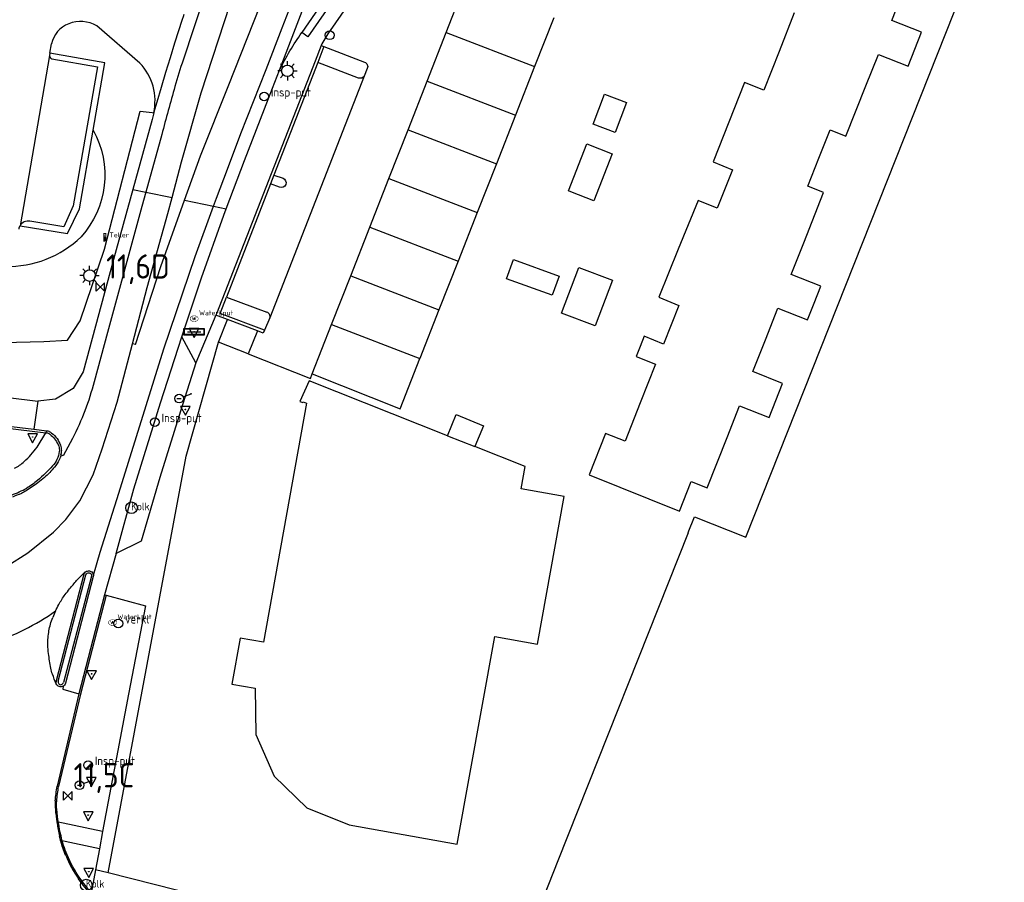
# Model space of a CAD drawing. Extents: x 167690 to 168394, y 440139 to 441022.
# Tile 13 of 15: x 168097 to 168199, y 440790 to 440879. Entities that reach past the tile are written whole.
import ezdxf

# ---------------------------------------------------------------- set-up
doc = ezdxf.new("R2010")
doc.units = 0
doc.header["$LTSCALE"] = 4
doc.layers.get('0').update_dxf_attribs({"linetype": 'CONTINUOUS'})
for name, color, linetype in [('G_BTD', 3, 'CONTINUOUS'), ('G_OTD', 32, 'CONTINUOUS'), ('G_OWG', 6, 'CONTINUOUS'), ('G_PND', 1, 'CONTINUOUS'), ('G_WGD', 7, 'CONTINUOUS'), ('G_WGI', 1, 'CONTINUOUS'), ('PPALHM', 10, 'CONTINUOUS')]:
    doc.layers.add(name, color=color, linetype=linetype)
for name, color, linetype, true_color in [('PBRD', 7, 'CONTINUOUS', 0xbd2877), ('PPAL', 7, 'CONTINUOUS', 0xbd2877), ('PPUT', 7, 'CONTINUOUS', 0xbd2877)]:
    doc.layers.add(name, color=color, linetype=linetype, true_color=true_color)
doc.styles.add('ISO', font='ISO')
doc.styles.get("Standard").update_dxf_attribs({"font": 'ISO'})

# ---------------------------------------------------------------- blocks, each defined once
blk = doc.blocks.new('verkeersteller')
at = {"color": 0}
blk.add_circle((0, 0), 0.45, dxfattribs=at)
blk = doc.blocks.new('kilometerpaal')
at = {"color": 0}
for p, q in [((-0.44, 0.44), (0.44, -0.44)), ((-0.44, -0.44), (-0.44, 0.44)), ((0.44, 0.44), (-0.44, -0.44)), ((0.44, -0.44), (0.44, 0.44))]:
    blk.add_line(p, q, dxfattribs=at)
at = {"color": 0, "style": 'ISO'}
blk.add_attdef('KILOMETERPAAL', (0.59, 0.87), '', height=2.5, dxfattribs=at)
blk = doc.blocks.new('plaatsnaam')
at = {"color": 0}
blk.add_line((-0.69, 0), (0.69, 0), dxfattribs=at)
for points in [[(-1.05, 0.35), (1.05, 0.35), (1.05, -0.35), (-1.05, -0.35)], [(-0.99, 0.29), (0.99, 0.29), (0.99, -0.29), (-0.99, -0.29)]]:
    blk.add_lwpolyline(points, close=True, dxfattribs=at)
blk = doc.blocks.new('waterleidingput')
at = {"linetype": 'ByBlock', "lineweight": -2}
h = blk.add_hatch(color=0, dxfattribs=at)
h.dxf.hatch_style = 1
edge = h.paths.add_edge_path()
edge.add_spline(control_points=[(0.44, 0), (0.44, 0.04), (0.43, 0.09), (0.36, 0.2), (0.28, 0.26), (0.09, 0.32), (-0.02, 0.33), (-0.22, 0.29), (-0.31, 0.24), (-0.42, 0.12), (-0.44, 0.06), (-0.44, -0.06), (-0.42, -0.12), (-0.33, -0.22), (-0.28, -0.26), (-0.1, -0.33), (0.04, -0.33), (0.27, -0.27), (0.37, -0.2), (0.43, -0.08), (0.44, -0.04), (0.44, 0)], knot_values=[0, 0, 0, 0, 0.380029, 0.380029, 1.118666, 1.118666, 1.857303, 1.857303, 2.59594, 2.59594, 3.13294, 3.13294, 3.66994, 3.66994, 4.20694, 4.20694, 5.079565, 5.079565, 5.952189, 5.952189, 6.283185, 6.283185, 6.283185, 6.283185], degree=3, periodic=0)
edge = h.paths.add_edge_path(flags=16)
edge.add_ellipse((0, 0), major_axis=(0.392, 0), ratio=0.689655, start_angle=0, end_angle=360)
h = blk.add_hatch(color=0, dxfattribs=at)
h.dxf.hatch_style = 1
h.paths.add_polyline_path([(-0.05, -0.09, -0.141608), (-0.09, -0.05), (-0.1, -0.09), (-0.17, 0.17), (-0.22, 0.17), (-0.13, -0.17), (-0.08, -0.17)])
at = {"linetype": 'ByBlock', "lineweight": -2, "true_color": 0x104b6e}
h = blk.add_hatch(color=156, dxfattribs=at)
h.dxf.hatch_style = 1
h.paths.add_polyline_path([(0.1, 0, 1), (-0.1, 0, 1)])
at = {"linetype": 'ByBlock', "lineweight": -2}
h = blk.add_hatch(color=0, dxfattribs=at)
h.dxf.hatch_style = 1
h.paths.add_polyline_path([(0.02, 0.17), (-0.03, 0.17), (-0.05, 0.09, -0.269854), (0.05, 0.09)])
h = blk.add_hatch(color=0, dxfattribs=at)
h.dxf.hatch_style = 1
h.paths.add_polyline_path([(0.23, 0.17), (0.17, 0.17), (0.1, -0.09), (0.09, -0.05, -0.141608), (0.05, -0.09), (0.07, -0.17), (0.12, -0.17)])
at = {"color": 0, "linetype": 'ByBlock', "lineweight": -2}
blk.add_attdef('WATERLEIDINGPUT', (0.5, 0.35), '', height=0.5, dxfattribs=at)
blk = doc.blocks.new('klok')
at = {"color": 0}
blk.add_circle((0, 0), 0.45, dxfattribs=at)
at = {"style": 'ISO'}
blk.add_attdef('KLOK', (0.7, 0), '', height=0.9, dxfattribs=at)
blk = doc.blocks.new('lichtmast')
at = {"color": 0}
for p, q in [((-0.6, 0), (-1, 0)), ((-0.71, 0.71), (-0.42, 0.42)), ((0, 0.6), (0, 1)), ((0.42, 0.42), (0.71, 0.71)), ((0.6, 0), (1, 0)), ((-0.42, -0.42), (-0.71, -0.71)), ((0, -0.6), (0, -1)), ((0.42, -0.42), (0.71, -0.71))]:
    blk.add_line(p, q, dxfattribs=at)
blk.add_circle((0, 0), 0.6, dxfattribs=at)
blk = doc.blocks.new('telpaal')
at = {"linetype": 'ByBlock', "lineweight": -2}
h = blk.add_hatch(color=0, dxfattribs=at)
h.dxf.hatch_style = 1
h.paths.add_polyline_path([(0.15, 0.8), (-0.15, 0.8), (-0.15, -0.1), (0, -0.1, -0.414214), (-0.1, 0, -1), (0.1, 0, -0.414214), (0, -0.1), (0.15, -0.1)])
h.paths.add_polyline_path([(0, 0.4), (0, 0.6), (-0.05, 0.6), (-0.05, 0.65, 0.414214), (0, 0.7), (0.05, 0.7), (0.05, 0.4)], flags=16)
at = {"linetype": 'ByBlock', "lineweight": -2, "true_color": 0x681648}
h = blk.add_hatch(color=219, dxfattribs=at)
h.dxf.hatch_style = 1
h.paths.add_polyline_path([(0.1, 0, 1), (-0.1, 0, 1)])
at = {"color": 0, "linetype": 'ByBlock', "lineweight": -2}
blk.add_attdef('TELPAAL', (0.5, 0.35), '', height=0.5, dxfattribs=at)
blk = doc.blocks.new('verkeersbord')
at = {"color": 0}
for p, q in [((0.5, 0.32), (-0.5, 0.32)), ((-0.5, 0.32), (0, -0.6)), ((0, -0.6), (0.5, 0.32))]:
    blk.add_line(p, q, dxfattribs=at)
blk = doc.blocks.new('verkeersbord-pl')
at = {"linetype": 'Continuous'}
blk.add_circle((0, 0), 0.03, dxfattribs=at)
blk = doc.blocks.new('aanduidingsbord')
at = {"color": 0}
for p, q in [((-0.81, -0.33), (0, 0)), ((-1.45, -0.5), (-1.01, -0.5))]:
    blk.add_line(p, q, dxfattribs=at)
blk.add_circle((-1.23, -0.5), 0.45, dxfattribs=at)
blk = doc.blocks.new('verklikker')
at = {"color": 0}
blk.add_circle((0, 0), 0.45, dxfattribs=at)
at = {"color": 0, "style": 'ISO'}
blk.add_attdef('VERKLIKKER', (0.7, 0), '', height=0.9, dxfattribs=at)
blk = doc.blocks.new('kolk')
at = {"color": 0}
blk.add_circle((0, 0), 0.6, dxfattribs=at)
at = {"color": 0, "linetype": 'Continuous', "style": 'ISO'}
blk.add_attdef('KOLK', (-0.04, -0.26), '', height=0.8, dxfattribs=at)

msp = doc.modelspace()

# ---------------------------------------------------------------- linework, layer by layer
at = {"layer": 'G_BTD', "linetype": 'Continuous', "transparency": 33554687}
for points in [[(168128.568, 440876.279), (168127.933, 440874.649)], [(168093.958, 440845.686), (168099.658, 440845.827), (168102.108, 440845.982), (168103.401, 440847.969), (168105.924, 440855.358), (168109.599, 440869.616), (168110.844, 440869.466), (168110.99, 440869.431)], [(168123.403, 440863.015), (168123.058, 440862.128)], [(168122.422, 440846.989), (168117.835, 440848.714), (168118.498, 440850.418)]]:
    msp.add_lwpolyline(points, dxfattribs=at)
for points in [[(168104.748, 440867.654, -0.3212922), (168103.487, 440856.634)], [(168095.66, 440853.584, 0.2017491), (168103.487, 440856.634)]]:
    msp.add_lwpolyline(points, format="xyb", dxfattribs=at)
at = {"layer": 'G_OTD', "linetype": 'Continuous', "transparency": 33554687}
for points in [[(168147.587, 440778.704), (168148.326, 440780.57), (168148.179, 440780.654), (168152.731, 440792.266), (168166.202, 440826.11), (168166.173, 440826.125), (168166.803, 440827.75), (168172.129, 440825.622), (168198.797, 440892.864)], [(168177.114, 440879.748), (168175.549, 440875.775), (168173.982, 440871.795), (168171.974, 440872.586), (168170.349, 440868.475), (168168.726, 440864.367), (168170.733, 440863.573), (168169.16, 440859.592), (168167.182, 440860.396), (168165.141, 440855.377), (168163.117, 440850.4), (168165.191, 440849.556), (168163.614, 440845.575), (168161.607, 440846.37), (168161.195, 440845.329), (168160.784, 440844.292), (168162.791, 440843.495), (168161.216, 440839.514), (168159.642, 440835.538), (168157.635, 440836.332), (168155.943, 440832.06), (168165.264, 440828.315), (168166.488, 440831.39), (168168.122, 440830.739), (168170.176, 440835.937), (168171.464, 440839.196), (168174.52, 440837.988), (168175.203, 440839.75), (168175.888, 440841.515), (168172.833, 440842.724), (168174.129, 440845.996), (168175.423, 440849.265), (168178.483, 440848.055), (168179.172, 440849.804), (168179.863, 440851.557), (168176.806, 440852.762), (168178.099, 440856.034), (168180.147, 440861.213), (168178.509, 440861.855), (168179.664, 440864.775), (168180.81, 440867.673), (168182.445, 440867.024), (168184.51, 440872.219), (168185.804, 440875.476), (168188.86, 440874.262), (168189.554, 440876.018), (168190.247, 440877.773), (168187.189, 440878.981), (168188.473, 440882.233)], [(168156.361, 440868.269), (168157.535, 440871.352), (168159.797, 440870.491), (168158.624, 440867.408), (168156.361, 440868.269)], [(168155.708, 440866.228), (168158.305, 440865.219), (168156.42, 440860.363), (168154.057, 440861.28), (168153.822, 440861.371), (168155.708, 440866.228)], [(168148.123, 440854.285), (168152.843, 440852.593), (168152.139, 440850.629), (168147.419, 440852.32), (168148.123, 440854.285)], [(168156.551, 440847.44), (168153.085, 440848.753), (168154.874, 440853.478), (168158.34, 440852.166), (168156.551, 440847.44)], [(168141.307, 440836.104), (168142.224, 440838.295), (168145.018, 440837.126), (168144.123, 440834.987)]]:
    msp.add_lwpolyline(points, dxfattribs=at)
at = {"layer": 'G_OWG', "linetype": 'Continuous', "transparency": 33554687}
for points in [[(168098.945, 440834.927), (168099.848, 440836.415)], [(168099.848, 440836.415), (168099.972, 440836.619)], [(168103.775, 440821.807), (168100.934, 440810.811)]]:
    msp.add_lwpolyline(points, dxfattribs=at)
for points in [[(168097.623, 440833.435, 0.0469089), (168098.945, 440834.927)], [(168096.626, 440832.761, 0.0783603), (168097.623, 440833.435)], [(168103.897, 440822.004, 0.105896), (168103.775, 440821.807)], [(168100.934, 440810.811, 0.0913125), (168100.9, 440810.636)], [(168100.932, 440810.494, -0.1132724), (168100.9, 440810.636)]]:
    msp.add_lwpolyline(points, format="xyb", dxfattribs=at)
at = {"layer": 'G_PND', "linetype": 'Continuous', "transparency": 33554687}
for points in [[(168152.286, 440879.242), (168150.311, 440874.218)], [(168141.185, 440877.745), (168150.311, 440874.218)], [(168150.311, 440874.218), (168148.335, 440869.192)], [(168139.213, 440872.717), (168148.335, 440869.192)], [(168148.335, 440869.192), (168146.36, 440864.166)], [(168137.241, 440867.69), (168146.36, 440864.166)], [(168146.36, 440864.166), (168144.388, 440859.15)], [(168135.273, 440862.672), (168144.388, 440859.15)], [(168144.388, 440859.15), (168142.413, 440854.124)], [(168133.302, 440857.645), (168142.413, 440854.124)], [(168142.413, 440854.124), (168140.437, 440849.099)], [(168131.33, 440852.618), (168140.437, 440849.099)], [(168140.437, 440849.099), (168138.462, 440844.073)], [(168129.358, 440847.591), (168138.462, 440844.073)], [(168127.356, 440842.486), (168136.424, 440838.889), (168138.462, 440844.073)], [(168141.307, 440836.104), (168127.032, 440841.763), (168126.085, 440839.647), (168126.385, 440839.532), (168126.41, 440839.598), (168126.778, 440839.458), (168122.326, 440814.789), (168119.927, 440815.221), (168119.067, 440810.462), (168121.457, 440810.034), (168121.532, 440805.271), (168123.413, 440800.954), (168126.786, 440797.682), (168131.157, 440795.95), (168142.33, 440793.938), (168146.193, 440815.393), (168150.622, 440814.596), (168153.365, 440829.831), (168148.907, 440830.634), (168149.32, 440832.927), (168144.123, 440834.987)], [(168141.307, 440836.104), (168144.123, 440834.987)]]:
    msp.add_lwpolyline(points, dxfattribs=at)
at = {"layer": 'G_WGD', "linetype": 'Continuous', "transparency": 33554687}
for points in [[(168112.88, 440860.692), (168113.859, 440864.389), (168115.897, 440871.507), (168118.867, 440880.658), (168120.52, 440885.559), (168122.616, 440890.837), (168126.277, 440900.144), (168131.03, 440912.647), (168136.781, 440927.324), (168137.464, 440928.989)], [(168114.178, 440860.426), (168115.823, 440865.006), (168118.731, 440872.335), (168121.936, 440880.403), (168127.171, 440894.074), (168133.088, 440909.212), (168138.286, 440922.74), (168140.278, 440927.955)], [(168117.167, 440859.815), (168117.47, 440860.645), (168118.622, 440863.623), (168119.978, 440867.311), (168122.585, 440873.901), (168124.26, 440878.225), (168126.675, 440884.432), (168127.935, 440887.682), (168129.313, 440891.303), (168132.725, 440900.403), (168136.884, 440910.878), (168142.052, 440924.423), (168143.055, 440926.935)], [(168134.922, 440888.502), (168133.811, 440885.567), (168134.024, 440884.878), (168128.96, 440877.604), (168128.348, 440876.553), (168128.287, 440876.396)], [(168123.981, 440873.842), (168129.278, 440887.675)], [(168132.246, 440886.389), (168132.888, 440885.939), (168126.914, 440877.275), (168126.288, 440877.729)], [(168132.246, 440886.389), (168126.288, 440877.729)], [(168141.185, 440877.745), (168142.81, 440881.888)], [(168116.07, 440881.019), (168115.13, 440878.207), (168114.025, 440874.893)], [(168110.99, 440869.431), (168111.354, 440870.562), (168111.798, 440872.093), (168112.251, 440873.622), (168112.713, 440875.148), (168113.184, 440876.671), (168113.959, 440879.113), (168114.053, 440879.399), (168114.122, 440879.616)], [(168109.562, 440874.577), (168105.106, 440878.417)], [(168139.213, 440872.717), (168141.185, 440877.745)], [(168100.284, 440875.593), (168100.454, 440876.55)], [(168128.287, 440876.396), (168127.656, 440874.779), (168117.473, 440848.687), (168117.417, 440848.554), (168117.412, 440848.542)], [(168128.287, 440876.396), (168128.568, 440876.279)], [(168128.568, 440876.279), (168132.755, 440874.684)], [(168100.245, 440875.374), (168097.193, 440857.792)], [(168100.488, 440875.028), (168105.188, 440874.196), (168102.691, 440859.845), (168101.708, 440857.665), (168098.21, 440858.253)], [(168100.284, 440875.593), (168100.245, 440875.374)], [(168104.748, 440867.654), (168105.955, 440874.589), (168100.284, 440875.593)], [(168127.933, 440874.649), (168123.403, 440863.015)], [(168132.131, 440873.032), (168127.933, 440874.649)], [(168133.038, 440874.013), (168132.716, 440873.238)], [(168118.486, 440859.544), (168120.367, 440864.51), (168123.242, 440871.971), (168123.981, 440873.842)], [(168132.716, 440873.238), (168122.979, 440848.268)], [(168137.241, 440867.69), (168139.213, 440872.717)], [(168110.99, 440869.431), (168110.824, 440868.75), (168108.825, 440861.523)], [(168097.193, 440857.792), (168102.091, 440856.986), (168103.335, 440859.529), (168104.748, 440867.654)], [(168111.826, 440867.219), (168110.17, 440861.247)], [(168135.273, 440862.672), (168137.241, 440867.69)], [(168123.403, 440863.015), (168124.343, 440862.688)], [(168123.058, 440862.128), (168118.498, 440850.418)], [(168123.988, 440861.752), (168123.058, 440862.128)], [(168133.302, 440857.645), (168135.273, 440862.672)], [(168108.825, 440861.523), (168106.83, 440854.31), (168103.697, 440842.705), (168102.681, 440840.972), (168100.85, 440839.869), (168099.028, 440839.673)], [(168110.17, 440861.247), (168109.766, 440859.788), (168106.217, 440846.766), (168104.837, 440841.673)], [(168108.825, 440861.523), (168110.17, 440861.247)], [(168110.17, 440861.247), (168112.88, 440860.692)], [(168104.762, 440821.724), (168105.461, 440824.068), (168107.377, 440830.173), (168112.039, 440845.067), (168115.264, 440854.606), (168117.167, 440859.815)], [(168108.789, 440845.598), (168110.304, 440851.392), (168112.445, 440859.05), (168112.88, 440860.692)], [(168109.125, 440845.515), (168111.72, 440853.581), (168114.178, 440860.426)], [(168114.178, 440860.426), (168117.167, 440859.815)], [(168117.167, 440859.815), (168118.486, 440859.544)], [(168113.879, 440846.318), (168115.928, 440852.395), (168118.229, 440858.865), (168118.486, 440859.544)], [(168131.33, 440852.618), (168133.302, 440857.645)], [(168129.358, 440847.591), (168131.33, 440852.618)], [(168118.498, 440850.418), (168122.68, 440848.851)], [(168117.412, 440848.542), (168115.326, 440843.615)], [(168118.618, 440848.088), (168117.412, 440848.542)], [(168117.67, 440845.775), (168118.618, 440848.088)], [(168121.703, 440846.927), (168118.618, 440848.088)], [(168122.979, 440848.268), (168122.422, 440846.989)], [(168127.356, 440842.486), (168129.358, 440847.591)], [(168121.703, 440846.927), (168120.758, 440844.558)], [(168122.422, 440846.989), (168122.29, 440846.706), (168121.703, 440846.927)], [(168106.289, 440790.976), (168114.347, 440834.008), (168117.67, 440845.775)], [(168107.099, 440823.953), (168108.933, 440830.629), (168111.706, 440839.512), (168113.879, 440846.318)], [(168107.21, 440839.563), (168108.789, 440845.598)], [(168109.125, 440845.515), (168108.789, 440845.598)], [(168115.326, 440843.615), (168113.879, 440846.318)], [(168120.758, 440844.558), (168117.67, 440845.775)], [(168120.758, 440844.558), (168127.175, 440842.029), (168127.356, 440842.486)], [(168115.326, 440843.615), (168113.761, 440838.636), (168111.618, 440831.784), (168109.706, 440825.225), (168107.099, 440823.953)], [(168092.861, 440840.443), (168099.028, 440839.673)], [(168099.028, 440839.673), (168098.611, 440836.784)], [(168104.746, 440832.075), (168105.658, 440834.739), (168107.21, 440839.563)], [(168092.522, 440837.515), (168098.611, 440836.784)], [(168098.611, 440836.784), (168099.972, 440836.619)], [(168100.263, 440836.519), (168100.32, 440836.48), (168100.456, 440836.379)], [(168102.613, 440835.814), (168101.645, 440834.036), (168101.419, 440834.134)], [(168087.351, 440821.202), (168089.089, 440821.244), (168091.125, 440821.433), (168094.126, 440821.916), (168095.834, 440822.657), (168097.99, 440824.002), (168100.648, 440826.137), (168101.905, 440827.447), (168103.361, 440829.383), (168104.746, 440832.075)], [(168107.099, 440823.953), (168105.923, 440819.678)], [(168104.743, 440821.579), (168101.883, 440810.557)], [(168103.897, 440822.004), (168103.334, 440821.479)], [(168103.91, 440822.016), (168103.897, 440822.004)], [(168105.923, 440819.678), (168103.271, 440809.452)], [(168106.068, 440819.639), (168110.143, 440818.545), (168108.403, 440809.441), (168106.046, 440797.076), (168105.71, 440795.232)], [(168105.923, 440819.678), (168106.068, 440819.639)], [(168100.932, 440810.494), (168100.917, 440810.488)], [(168101.644, 440810.236), (168101.625, 440809.947), (168103.271, 440809.452)], [(168103.271, 440809.452), (168101.029, 440799.916)], [(168105.71, 440795.232), (168100.992, 440796.256)], [(168105.71, 440795.232), (168105.387, 440793.463)], [(168105.387, 440793.463), (168101.38, 440794.332)], [(168105.387, 440793.463), (168104.989, 440791.277)], [(168104.989, 440791.277), (168104.654, 440789.439), (168104.577, 440789.101)], [(168106.289, 440790.976), (168104.989, 440791.277)], [(168147.587, 440778.704), (168143.301, 440779.875), (168142.314, 440781.683), (168136.889, 440783.022), (168120.524, 440787.369), (168106.289, 440790.976)]]:
    msp.add_lwpolyline(points, dxfattribs=at)
for points in [[(168102.222, 440878.64, 0.2575402), (168100.454, 440876.55)], [(168105.106, 440878.417, 0.2306515), (168102.222, 440878.64)], [(168123.981, 440873.842, -0.0393836), (168126.288, 440877.729)], [(168100.245, 440875.374, 0.4115687), (168100.488, 440875.028)], [(168110.99, 440869.431, 0.2503207), (168109.562, 440874.577)], [(168114.025, 440874.893, 0.0104753), (168113.176, 440872.151)], [(168132.755, 440874.684, -0.4251658), (168133.038, 440874.013)], [(168132.716, 440873.238, -0.3554247), (168132.131, 440873.032)], [(168113.176, 440872.151, 0.0060718), (168111.826, 440867.219)], [(168124.343, 440862.688, -0.9671489), (168123.988, 440861.752)], [(168097.193, 440857.792, 0.0930985), (168097.059, 440857.442)], [(168098.21, 440858.253, 0.3050721), (168097.193, 440857.792)], [(168122.979, 440848.268, 0.4197864), (168122.68, 440848.851)], [(168104.837, 440841.673, -0.0538804), (168102.613, 440835.814)], [(168099.972, 440836.619, -0.0573862), (168100.16, 440836.57)], [(168100.16, 440836.57, -0.0505686), (168100.263, 440836.519)], [(168100.456, 440836.379, -0.0740375), (168101.008, 440835.81)], [(168101.008, 440835.81, -0.0763439), (168101.354, 440835.125)], [(168101.354, 440835.125, -0.0625518), (168101.458, 440834.583)], [(168101.419, 440834.134, 0.0779433), (168101.458, 440834.583)], [(168101.238, 440833.628, -0.0636062), (168100.747, 440832.85)], [(168101.347, 440833.894, -0.0251705), (168101.238, 440833.628)], [(168101.419, 440834.134, -0.0252294), (168101.347, 440833.894)], [(168100.747, 440832.85, -0.0399995), (168099.723, 440831.799)], [(168099.041, 440831.256, -0.0140738), (168097.821, 440830.421)], [(168099.723, 440831.799, -0.022035), (168099.041, 440831.256)], [(168097.821, 440830.421, -0.0346303), (168097.334, 440830.154)], [(168097.334, 440830.154, -0.0203836), (168096.398, 440829.771)], [(168103.971, 440822.061, -0.0869062), (168104.168, 440822.138)], [(168104.168, 440822.138, -0.0940388), (168104.37, 440822.141)], [(168104.37, 440822.141, -0.1286064), (168104.592, 440822.04)], [(168102.307, 440820.289, -0.0062692), (168103.026, 440821.152)], [(168103.026, 440821.152, -0.023648), (168103.334, 440821.479)], [(168103.91, 440822.016, -0.0396863), (168103.971, 440822.061)], [(168104.592, 440822.04, -0.1263441), (168104.737, 440821.844)], [(168104.737, 440821.844, -0.0911819), (168104.762, 440821.724)], [(168104.762, 440821.724, -0.0754706), (168104.743, 440821.579)], [(168101.851, 440819.706, -0.0105472), (168102.307, 440820.289)], [(168101.191, 440818.679, -0.0363719), (168101.851, 440819.706)], [(168100.855, 440818.013, -0.014384), (168101.191, 440818.679)], [(168094.21, 440814.682, 0.0723783), (168100.855, 440818.013)], [(168100.178, 440815.977, -0.0504482), (168100.56, 440817.329)], [(168100.855, 440818.013, 0.0132209), (168100.56, 440817.329)], [(168100.068, 440814.502, -0.048795), (168100.178, 440815.977)], [(168100.135, 440813.617, -0.0260958), (168100.068, 440814.502)], [(168100.375, 440812.104, -0.0159845), (168100.135, 440813.617)], [(168100.537, 440811.495, -0.0365931), (168100.375, 440812.104)], [(168100.917, 440810.488, -0.0061997), (168100.537, 440811.495)], [(168101.055, 440810.331, -0.1048012), (168100.932, 440810.494)], [(168101.243, 440810.221, -0.0945118), (168101.055, 440810.331)], [(168101.439, 440810.191, -0.0912618), (168101.243, 440810.221)], [(168101.644, 440810.236, -0.0935315), (168101.439, 440810.191)], [(168101.792, 440810.352, -0.1361993), (168101.644, 440810.236)], [(168101.883, 440810.557, -0.1136258), (168101.792, 440810.352)], [(168100.83, 440798.402, -0.0243649), (168101.029, 440799.916)], [(168100.83, 440798.402, 0.0432367), (168100.836, 440797.523)], [(168100.836, 440797.523, 0.0146649), (168100.992, 440796.256)], [(168100.992, 440796.256, 0.0178421), (168101.276, 440794.757)], [(168101.38, 440794.332, -0.0083369), (168101.276, 440794.757)], [(168101.904, 440792.795, -0.0344559), (168101.38, 440794.332)], [(168101.904, 440792.795, 0.0503948), (168103.233, 440790.354)], [(168104.586, 440788.662, -0.0240053), (168103.233, 440790.354)]]:
    msp.add_lwpolyline(points, format="xyb", dxfattribs=at)
at = {"layer": 'G_WGI', "linetype": 'Continuous', "transparency": 33554687}
for points in [[(168092.496, 440837.293), (168099.848, 440836.415)], [(168101.126, 440810.771), (168103.995, 440821.753)], [(168104.556, 440821.62), (168101.665, 440810.614)], [(168106.068, 440819.639), (168103.417, 440809.416), (168101.176, 440799.885)]]:
    msp.add_lwpolyline(points, dxfattribs=at)
for points in [[(168099.848, 440836.415, -0.05219), (168100.039, 440836.391)], [(168100.039, 440836.391, -0.0810685), (168100.151, 440836.344)], [(168100.151, 440836.344, -0.0144616), (168100.23, 440836.289)], [(168100.23, 440836.289, -0.0108424), (168100.421, 440836.134)], [(168100.421, 440836.134, -0.0662785), (168100.851, 440835.658)], [(168100.851, 440835.658, -0.0619735), (168101.18, 440835.032)], [(168101.244, 440834.483, -0.0797129), (168101, 440833.653)], [(168101.18, 440835.032, -0.1236677), (168101.244, 440834.483)], [(168101, 440833.653, -0.0763317), (168100.556, 440832.997)], [(168100.556, 440832.997, -0.0277487), (168099, 440831.49)], [(168099, 440831.49, -0.0504151), (168097.884, 440830.704)], [(168096.321, 440829.98, 0.0397358), (168097.884, 440830.704)], [(168103.775, 440821.807, -0.0795671), (168103.859, 440821.96)], [(168103.91, 440822.016, 0.0470653), (168103.859, 440821.96)], [(168103.995, 440821.753, -0.9890742), (168104.556, 440821.62)], [(168101.126, 440810.771, 1.0225152), (168101.665, 440810.614)], [(168100.98, 440798.39, -0.0254196), (168101.176, 440799.885)], [(168100.985, 440797.537, -0.0433817), (168100.98, 440798.39)], [(168100.836, 440797.523, 0.0325202), (168101.276, 440794.757)], [(168101.422, 440794.79, -0.0323336), (168100.985, 440797.537)], [(168101.904, 440792.795, -0.0439028), (168101.276, 440794.757)], [(168102.042, 440792.853, -0.043383), (168101.422, 440794.79)], [(168103.357, 440790.438, -0.0499494), (168102.042, 440792.853)], [(168104.54, 440788.938, -0.0205212), (168103.357, 440790.438)]]:
    msp.add_lwpolyline(points, format="xyb", dxfattribs=at)

# ---------------------------------------------------------------- block references
at = {"layer": 'PBRD', "transparency": 33554687}
for name, p in [('plaatsnaam', (168115.162, 440846.84)), ('verkeersbord', (168115.162, 440846.84)), ('aanduidingsbord', (168114.842, 440840.436)), ('verkeersbord', (168114.26, 440838.816)), ('verkeersbord', (168098.491, 440835.977)), ('verkeersbord', (168104.577, 440811.525)), ('verkeersbord', (168104.566, 440800.518)), ('aanduidingsbord', (168104.566, 440800.518)), ('verkeersbord', (168104.227, 440796.945)), ('verkeersbord', (168104.292, 440791.103))]:
    msp.add_blockref(name, p, dxfattribs=at)
msp.add_blockref('verklikker', (168107.34, 440816.718), dxfattribs=at).add_auto_attribs({'VERKLIKKER': 'verkl '})
at = {"layer": 'PPAL', "transparency": 33554687}
for name, p in [('verkeersteller', (168129.153, 440877.445)), ('lichtmast', (168124.787, 440873.775)), ('lichtmast', (168104.376, 440852.641)), ('verkeersbord-pl', (168115.162, 440846.84)), ('verkeersbord-pl', (168114.842, 440840.436)), ('verkeersbord-pl', (168114.26, 440838.816)), ('verkeersbord-pl', (168098.491, 440835.977)), ('verkeersbord-pl', (168104.577, 440811.525)), ('verkeersbord-pl', (168104.566, 440800.518)), ('verkeersbord-pl', (168104.227, 440796.945)), ('verkeersbord-pl', (168104.292, 440791.103))]:
    msp.add_blockref(name, p, dxfattribs=at)
msp.add_blockref('telpaal', (168105.934, 440856.241), dxfattribs=at).add_auto_attribs({'TELPAAL': 'Teller'})
at = {"layer": 'PPALHM', "transparency": 33554687}
for p, values in [((168105.486, 440851.462), {'KILOMETERPAAL': '11,6D'}), ((168102.132, 440798.936), {'KILOMETERPAAL': '11,5C'})]:
    msp.add_blockref('kilometerpaal', p, dxfattribs=at).add_auto_attribs(values)
at = {"layer": 'PPUT', "transparency": 33554687}
for name, p, values in [('klok', (168122.39, 440871.123), {'KLOK': 'Insp-put'}), ('waterleidingput', (168115.17, 440848.191), {'WATERLEIDINGPUT': 'WaterLput'}), ('klok', (168111.108, 440837.499), {'KLOK': 'Insp-put'}), ('kolk', (168108.7, 440828.665), {'KOLK': 'Kolk'}), ('waterleidingput', (168106.743, 440816.817), {'WATERLEIDINGPUT': 'WaterLput'}), ('klok', (168104.214, 440802.097), {'KLOK': 'Insp-put'}), ('kolk', (168104.026, 440789.716), {'KOLK': 'Kolk'})]:
    msp.add_blockref(name, p, dxfattribs=at).add_auto_attribs(values)

doc.saveas('drawing.dxf')
